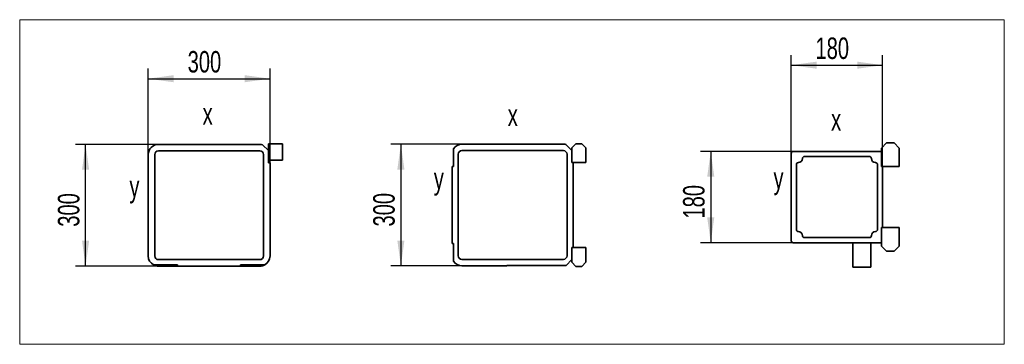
# Model space of a CAD drawing. Header units: millimetres. Extents: x 21 to 401, y 28 to 281.
# Tile 24 of 25: x 226 to 323, y 233 to 265. Entities that reach past the tile are written whole.
import ezdxf

# ---------------------------------------------------------------- set-up
doc = ezdxf.new("R2010")
doc.units = ezdxf.units.MM
doc.layers.add('KOPF', color=7, linetype='Continuous')
doc.styles.add('SLDTEXTSTYLE0', font='TXT', dxfattribs={"width": 0.7})
doc.dimstyles.new('SLDDIMSTYLE5', dxfattribs={"dimtxt": 1.924756, "dimasz": 2.5, "dimexe": 0, "dimexo": 0.0625, "dimgap": 0.481189, "dimtad": 1, "dimlfac": 25, "dimrnd": 1e-09, "dimzin": 12, "dimdsep": 46, "dimtxsty": 'SLDTEXTSTYLE0', "dimsah": 1, "dimcen": 0.09, "dimadec": 0, "dimazin": 3, "dimtfac": 1, "dimtofl": 0, "dimtmove": 0, "dimatfit": 3, "dimfxl": 1, "dimfrac": 2, "dimtolj": 1, "dimtzin": 12, "dimarcsym": 0})
doc.dimstyles.new('SLDDIMSTYLE7', dxfattribs={"dimtxt": 1.924756, "dimasz": 2.5, "dimexe": 0, "dimexo": 0.0625, "dimgap": 0.481189, "dimtad": 1, "dimlfac": 20, "dimrnd": 1e-09, "dimzin": 12, "dimdsep": 46, "dimtxsty": 'SLDTEXTSTYLE0', "dimsah": 1, "dimcen": 0.09, "dimadec": 0, "dimazin": 3, "dimtfac": 1, "dimtofl": 0, "dimtmove": 0, "dimatfit": 3, "dimfxl": 1, "dimfrac": 2, "dimtolj": 1, "dimtzin": 12, "dimarcsym": 0})

# ---------------------------------------------------------------- blocks, each defined once
blk = doc.blocks.new('_D_53')
at = {"layer": 'KOPF'}
for p, q in [((301.75, 252.143), (301.75, 261.842)), ((310.75, 250.843), (310.75, 261.842)), ((301.75, 260.842), (310.75, 260.842))]:
    blk.add_line(p, q, dxfattribs=at)
for points in [[(301.75, 260.842), (304.25, 260.492), (304.25, 261.192)], [(310.75, 260.842), (308.25, 261.192), (308.25, 260.492)]]:
    blk.add_solid(points, dxfattribs=at)
at = {"layer": 'KOPF', "insert": (304.133, 263.571), "char_height": 2.1167, "attachment_point": 1, "style": 'SLDTEXTSTYLE0'}
blk.add_mtext('180', dxfattribs=at)
blk = doc.blocks.new('_D_54')
at = {"layer": 'KOPF'}
for p, q in [((301.95, 252.343), (292.816, 252.343)), ((293.816, 252.343), (293.816, 243.343)), ((301.95, 243.343), (292.816, 243.343))]:
    blk.add_line(p, q, dxfattribs=at)
for points in [[(293.816, 252.343), (293.466, 249.843), (294.166, 249.843)], [(293.816, 243.343), (294.166, 245.843), (293.466, 245.843)]]:
    blk.add_solid(points, dxfattribs=at)
at = {"layer": 'KOPF', "insert": (291.087, 245.727), "char_height": 2.1167, "attachment_point": 1, "rotation": 90, "style": 'SLDTEXTSTYLE0'}
blk.add_mtext('180', dxfattribs=at)
blk = doc.blocks.new('_D_55')
at = {"layer": 'KOPF'}
for p, q in [((239.399, 253.036), (231.226, 253.036)), ((232.226, 241.036), (232.226, 253.036)), ((239.399, 241.036), (231.226, 241.036))]:
    blk.add_line(p, q, dxfattribs=at)
for points in [[(232.226, 253.036), (231.876, 250.536), (232.576, 250.536)], [(232.226, 241.036), (232.576, 243.536), (231.876, 243.536)]]:
    blk.add_solid(points, dxfattribs=at)
at = {"layer": 'KOPF', "insert": (229.498, 244.92), "char_height": 2.1167, "attachment_point": 1, "rotation": 90, "style": 'SLDTEXTSTYLE0'}
blk.add_mtext('300', dxfattribs=at)
blk = doc.blocks.new('_D_56')
at = {"layer": 'KOPF'}
for p, q in [((238.399, 252.036), (238.399, 260.509)), ((250.399, 251.216), (250.399, 260.509)), ((238.399, 259.509), (250.399, 259.509))]:
    blk.add_line(p, q, dxfattribs=at)
for points in [[(238.399, 259.509), (240.899, 259.159), (240.899, 259.859)], [(250.399, 259.509), (247.899, 259.859), (247.899, 259.159)]]:
    blk.add_solid(points, dxfattribs=at)
at = {"layer": 'KOPF', "insert": (242.282, 262.237), "char_height": 2.1167, "attachment_point": 1, "style": 'SLDTEXTSTYLE0'}
blk.add_mtext('300', dxfattribs=at)
blk = doc.blocks.new('_D_57')
at = {"layer": 'KOPF'}
for p, q in [((269.301, 253.058), (262.289, 253.058)), ((263.289, 253.058), (263.289, 241.058)), ((269.301, 241.058), (262.289, 241.058))]:
    blk.add_line(p, q, dxfattribs=at)
for points in [[(263.289, 253.058), (262.939, 250.558), (263.639, 250.558)], [(263.289, 241.058), (263.639, 243.558), (262.939, 243.558)]]:
    blk.add_solid(points, dxfattribs=at)
at = {"layer": 'KOPF', "insert": (260.561, 244.942), "char_height": 2.1167, "attachment_point": 1, "rotation": 90, "style": 'SLDTEXTSTYLE0'}
blk.add_mtext('300', dxfattribs=at)

msp = doc.modelspace()

# ---------------------------------------------------------------- linework, layer by layer
at = {"color": 7, "linetype": 'Continuous', "lineweight": 35}
for p, q in [((310.64979, 252.67835), (311.14479, 253.17335)), ((311.14479, 253.17335), (311.88479, 253.17335)), ((312.37979, 252.67835), (311.88479, 253.17335)), ((249.39853, 253.03635), (239.39853, 253.03635)), ((249.39853, 252.39635), (239.39853, 252.39635)), ((249.6509, 253.00398), (250.23853, 252.41635)), ((250.23853, 253.08035), (251.62253, 253.08035)), ((250.23853, 251.48635), (250.23853, 253.08035)), ((250.23853, 252.41635), (250.23853, 251.21635)), ((251.62253, 253.08035), (251.62253, 251.48635)), ((268.46086, 250.85835), (268.46086, 252.60093)), ((279.30086, 253.05835), (269.30086, 253.05835)), ((279.30086, 252.41835), (269.30086, 252.41835)), ((279.55323, 253.02598), (280.14086, 252.43835)), ((280.14086, 252.68035), (280.53686, 253.10235)), ((280.14086, 252.43835), (280.14086, 252.68035)), ((280.14086, 252.43835), (280.14086, 251.23835)), ((280.53686, 253.10235), (281.12886, 253.10235)), ((281.12886, 253.10235), (281.52486, 252.68035)), ((281.52486, 252.68035), (281.52486, 251.23835)), ((310.64979, 252.34335), (301.94979, 252.34335)), ((310.64979, 252.34335), (310.64979, 252.67835)), ((310.64979, 250.84335), (310.64979, 252.34335)), ((312.37979, 250.84335), (312.37979, 252.67835)), ((238.39853, 252.03635), (238.39853, 242.03635)), ((239.03853, 252.03635), (239.03853, 242.03635)), ((249.75853, 242.03635), (249.75853, 252.03635)), ((251.62253, 251.48635), (250.23853, 251.48635)), ((268.94086, 252.05835), (268.94086, 242.05835)), ((279.66086, 242.05835), (279.66086, 252.05835)), ((280.14086, 251.23835), (280.26086, 251.23835)), ((280.26086, 251.23835), (280.26086, 242.87835)), ((281.52486, 251.23835), (280.26086, 251.23835)), ((301.74979, 252.14335), (301.74979, 243.54335)), ((309.44979, 251.84335), (303.04979, 251.84335)), ((250.23853, 251.21635), (250.39853, 251.21635)), ((250.39853, 242.03635), (250.39853, 251.21635)), ((268.34086, 243.25835), (268.34086, 250.85835)), ((268.34086, 250.85835), (268.46086, 250.85835)), ((302.24979, 244.64335), (302.24979, 251.04335)), ((310.24979, 244.64335), (310.24979, 251.04335)), ((310.74979, 250.84335), (310.64979, 250.84335)), ((310.74979, 244.84335), (310.74979, 250.84335)), ((310.74979, 250.84335), (312.37979, 250.84335)), ((310.64979, 244.84335), (310.74979, 244.84335)), ((310.64979, 243.34335), (310.64979, 244.84335)), ((310.74979, 244.84335), (312.37979, 244.84335)), ((312.37979, 244.84335), (312.37979, 243.00835)), ((309.44979, 243.84335), (303.04979, 243.84335)), ((268.46086, 243.25835), (268.34086, 243.25835)), ((268.46086, 241.51576), (268.46086, 243.25835)), ((280.26086, 242.87835), (280.14086, 242.87835)), ((280.14086, 242.87835), (280.14086, 241.67835)), ((281.52486, 242.87835), (280.26086, 242.87835)), ((281.52486, 241.43635), (281.52486, 242.87835)), ((301.94979, 243.34335), (310.64979, 243.34335)), ((307.79979, 240.94335), (307.79979, 243.34335)), ((309.59979, 240.94335), (309.59979, 243.34335)), ((310.64979, 243.34335), (310.64979, 243.00835)), ((310.64979, 243.00835), (311.14479, 242.51335)), ((311.14479, 242.51335), (311.88479, 242.51335)), ((312.37979, 243.00835), (311.88479, 242.51335)), ((239.39853, 241.67635), (249.39853, 241.67635)), ((269.30086, 241.69835), (279.30086, 241.69835)), ((280.14086, 241.67835), (279.56086, 241.09835)), ((280.14086, 241.67835), (280.14086, 241.43635)), ((241.29853, 241.15635), (238.92356, 241.15635)), ((239.39853, 241.03635), (240.29853, 241.03635)), ((240.29853, 241.03635), (241.29853, 241.03635)), ((241.29853, 241.03635), (241.29853, 241.15635)), ((241.29853, 241.03635), (247.49853, 241.03635)), ((247.49853, 241.15635), (249.87351, 241.15635)), ((247.49853, 241.15635), (247.49853, 241.03635)), ((247.49853, 241.03635), (248.49853, 241.03635)), ((248.49853, 241.03635), (249.39853, 241.03635)), ((269.30086, 241.05835), (273.74086, 241.05835)), ((279.56086, 241.09835), (273.74086, 241.09835)), ((273.74086, 241.09835), (273.74086, 241.05835)), ((280.14086, 241.43635), (280.53686, 241.01435)), ((280.53686, 241.01435), (281.12886, 241.01435)), ((281.12886, 241.01435), (281.52486, 241.43635)), ((309.59979, 240.94335), (307.79979, 240.94335))]:
    msp.add_line(p, q, dxfattribs=at)
for centre, radius, start, end in [((239.39853, 252.03635), 1, 90, 180), ((239.39853, 252.03635), 0.36, 90, 180), ((249.39853, 252.03635), 1, 75.3822638, 90), ((249.39853, 252.03635), 0.36, 0, 90), ((269.30086, 252.05835), 1, 90, 147.1401196), ((269.30086, 252.05835), 0.36, 90, 180), ((279.30086, 252.05835), 1, 75.3822638, 90), ((279.30086, 252.05835), 0.36, 0, 90), ((301.94979, 252.14335), 0.2, 90, 180), ((302.44979, 251.04335), 0.2, 90, 180), ((302.44979, 251.64335), 0.4, 270, 0), ((303.04979, 251.64335), 0.2, 90, 180), ((309.44979, 251.64335), 0.2, 0, 90), ((310.04979, 251.64335), 0.4, 180, 270), ((310.04979, 251.04335), 0.2, 0, 90), ((302.44979, 244.64335), 0.2, 180, 270), ((302.44979, 244.04335), 0.4, 0, 90), ((310.04979, 244.04335), 0.4, 90, 180), ((310.04979, 244.64335), 0.2, 270, 0), ((301.94979, 243.54335), 0.2, 180, 270), ((303.04979, 244.04335), 0.2, 180, 270), ((309.44979, 244.04335), 0.2, 270, 0), ((239.39853, 242.03635), 1, 180, 241.6423634), ((239.39853, 242.03635), 0.36, 180, 270), ((249.39853, 242.03635), 0.36, 270, 0), ((249.39853, 242.03635), 1, 298.3576366, 0), ((269.30086, 242.05835), 0.36, 180, 270), ((279.30086, 242.05835), 0.36, 270, 0), ((239.39853, 242.03635), 1, 241.6423634, 270), ((249.39853, 242.03635), 1, 270, 298.3576366), ((269.30086, 242.05835), 1, 212.8598804, 270)]:
    msp.add_arc(centre, radius, start, end, dxfattribs=at)
at = {"layer": 'KOPF', "lineweight": 18}
for p, q in [((225.73608, 265.32761), (322.73608, 265.32761)), ((225.73608, 265.32761), (225.73608, 233.32761)), ((322.73608, 265.32761), (322.73608, 233.32761)), ((225.73608, 233.32761), (322.73608, 233.32761))]:
    msp.add_line(p, q, dxfattribs=at)

# ---------------------------------------------------------------- texts
at = {"layer": 'KOPF', "char_height": 2.11667, "attachment_point": 1, "style": 'SLDTEXTSTYLE0'}
for s, insert in [('x', (243.75998, 257.10175)), ('x', (273.8186, 256.96626)), ('x', (305.67246, 256.51855)), ('y', (236.54629, 249.95809)), ('y', (266.53488, 250.73307)), ('y', (299.99956, 250.77561))]:
    msp.add_mtext(s, dxfattribs=dict(at, insert=insert))

# ---------------------------------------------------------------- dimensions: what is measured, and where the dimension line sits
at = {"layer": 'KOPF'}
for base, p1, p2, dimstyle, picture, middle in [((310.74979, 260.8421), (301.74979, 252.14335), (310.74979, 250.84335), 'SLDDIMSTYLE7', '_D_53', (306.24979, 260.8421)), ((250.39853, 259.50873), (238.39853, 252.03635), (250.39853, 251.21635), 'SLDDIMSTYLE5', '_D_56', (244.39853, 259.50873))]:
    dim = msp.add_linear_dim(base=base, p1=p1, p2=p2, dimstyle=dimstyle, dxfattribs=at)
    dim.commit()
    dim.dimension.update_dxf_attribs({"geometry": picture, "text_midpoint": middle, "dimtype": 160})
for base, p1, p2, dimstyle, picture, middle in [((232.22612, 253.03635), (239.39853, 241.03635), (239.39853, 253.03635), 'SLDDIMSTYLE5', '_D_55', (232.22612, 247.03635)), ((263.28933, 241.05835), (269.30086, 253.05835), (269.30086, 241.05835), 'SLDDIMSTYLE5', '_D_57', (263.28933, 247.05835)), ((293.81577, 243.34335), (301.94979, 252.34335), (301.94979, 243.34335), 'SLDDIMSTYLE7', '_D_54', (293.81577, 247.84335))]:
    dim = msp.add_linear_dim(base=base, p1=p1, p2=p2, angle=90, dimstyle=dimstyle, dxfattribs=at)
    dim.commit()
    dim.dimension.update_dxf_attribs({"geometry": picture, "text_midpoint": middle, "dimtype": 160})

doc.saveas('drawing.dxf')
